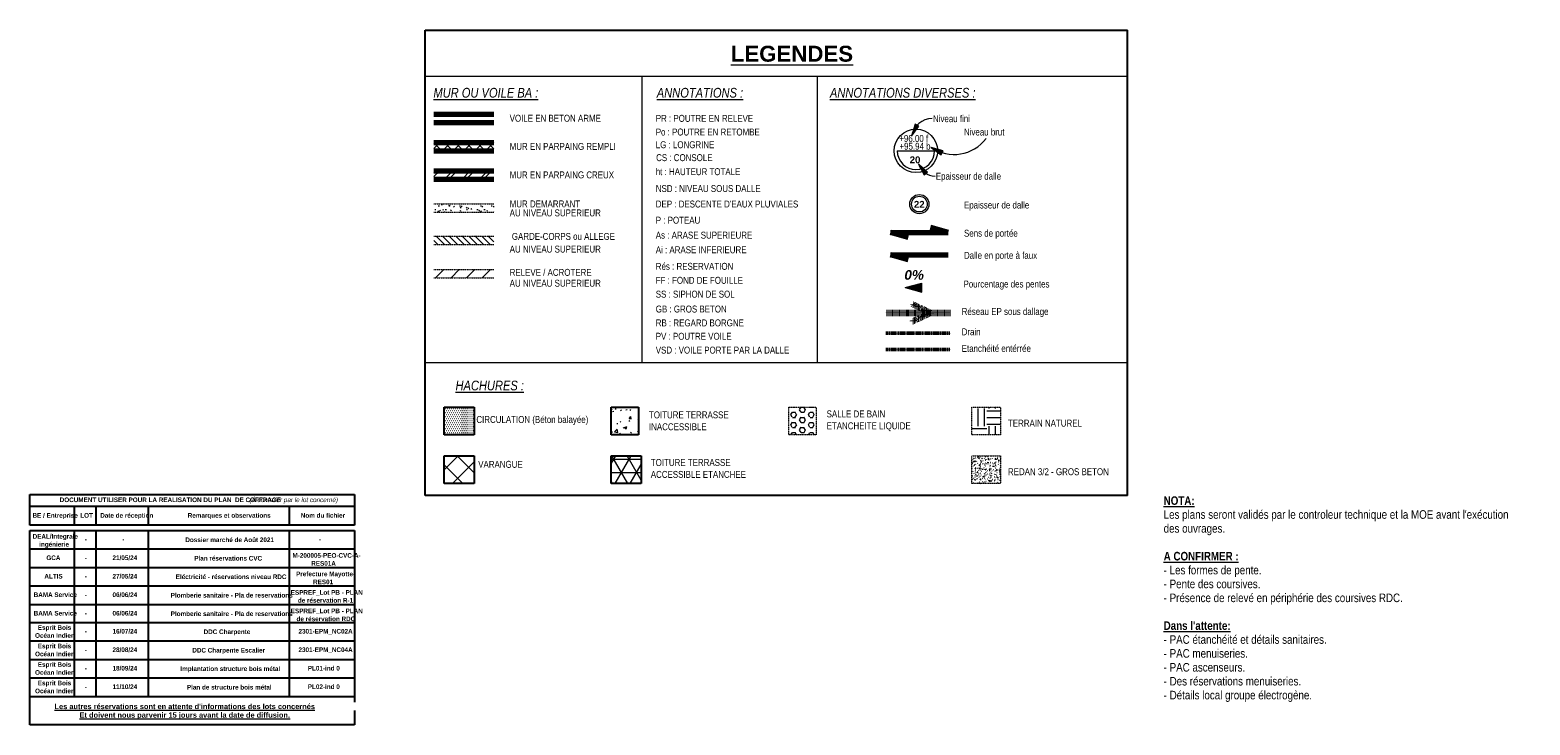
# Model space of a CAD drawing. Header units: millimetres. Extents: x 8507 to 240958, y -8745 to 78383.
# Tile 1 of 71: x 8507 to 41014, y 1100 to 16157. Entities that reach past the tile are written whole.
import ezdxf

# ---------------------------------------------------------------- set-up
doc = ezdxf.new("R2010")
doc.units = ezdxf.units.MM
for name, pattern in [('Projeté', [3.96875, 2.38125, -1.5875]), ('tiret perso 2', [3, 1.5, -1.5]), ('Triple dash EP', [21.2, 0.6, -3, 4, -3, 0.6, -3, 4, -3])]:
    doc.linetypes.add(name, pattern=pattern)
for name, color, linetype, lineweight in [('A-ANNO-NOTE', 131, 'Continuous', 9), ('A-DETL', 90, 'Continuous', 5), ('A-DETL-GENF', 92, 'Continuous', 5), ('A-DETL-MEDM', 33, 'Continuous', 25), ('A-DETL-THIN', 151, 'Continuous', 5), ('A-FLOR-OVHD', 1, 'Projeté', 5), ('G-ANNO-TEXT', 231, 'Continuous', 9)]:
    doc.layers.add(name, color=color, linetype=linetype, lineweight=lineweight)
doc.styles.add('Arial Narrow', font='ARIALN.TTF', dxfattribs={"height": 150})
doc.styles.add('Arial Narrow_2', font='ARIALN.TTF', dxfattribs={"height": 185})
doc.styles.add('Arial Narrow_B', font='ARIALNB.TTF', dxfattribs={"height": 100})
doc.styles.add('Arial Narrow_B_1', font='ARIALNB.TTF', dxfattribs={"height": 185})
doc.styles.add('Arial Narrow_B_I', font='ARIALNBI.TTF', dxfattribs={"height": 100})
doc.styles.add('Arial Narrow_B_I_1', font='ARIALNBI.TTF', dxfattribs={"height": 210})
doc.styles.add('Arial_B', font='arialbd.ttf', dxfattribs={"height": 115})
doc.styles.add('Arial_B_1', font='arialbd.ttf', dxfattribs={"height": 345})
doc.styles.add('Arial_B_2', font='arialbd.ttf', dxfattribs={"height": 150})
doc.styles.add('Arial_B_I', font='arialbi.ttf', dxfattribs={"height": 210})

# ---------------------------------------------------------------- blocks, each defined once
blk = doc.blocks.new('niveau aménag dalle - niveau aménag dalle-933489-Légende des murs')
at = {"layer": 'A-ANNO-NOTE'}
blk.add_hatch(color=256, dxfattribs=at).paths.add_polyline_path([(14591, 10671), (14591, 10479), (14232, 10575)])
for p, q in [((14232, 10575), (14591, 10671)), ((14232, 10575), (14591, 10479)), ((14591, 10479), (14591, 10671))]:
    blk.add_line(p, q, dxfattribs=at)

msp = doc.modelspace()

# ---------------------------------------------------------------- hatches: boundary and pattern name
at = {"layer": 'A-DETL-GENF', "lineweight": 9}
h = msp.add_hatch(dxfattribs=at)
h.set_pattern_fill('FP_7', color=250, style=0, pattern_type=2)
h.set_pattern_definition([(45, (13239.69, 0), (-116.6726, 116.6726), []), (135, (13239.69, 0), (-116.6726, -116.6726), [])])
h.paths.add_polyline_path([(18561.12, 13539.51), (18561.12, 13719.51), (17261.12, 13719.51), (17261.12, 13539.51)])
h = msp.add_hatch(dxfattribs=at)
h.set_pattern_fill('FP_12', color=250, style=0, pattern_type=2)
h.set_pattern_definition([(45, (13239.7, 0), (-188.5854, 188.5854), []), (45, (13239.7, 285.75), (-188.5854, 188.5854), [])])
h.paths.add_polyline_path([(18561.12, 12927.06), (18561.12, 13107.06), (17261.12, 13107.06), (17261.12, 12927.06)])
at = {"layer": 'A-DETL-GENF'}
h = msp.add_hatch(dxfattribs=at)
h.set_pattern_fill('FP_5', style=0, pattern_type=2)
h.set_pattern_definition([(0, (13239.69, 0), (304.8, 76.2), [25.146, -203.454, 25.146, -203.454, -1219.2]), (0, (13239.69, 0), (304.8, 76.2), [-457.2, 25.146, -432.054, 25.146, -203.454, -533.4]), (0, (13239.69, 0), (304.8, 76.2), [-1143, 25.146, -127.254, 25.146, -355.854]), (120, (13353.99, 38.1), (-218.39114, 225.86454), [25.146, -203.454, 25.146, -203.454, -1219.2]), (120, (13353.99, 38.1), (-218.39114, 225.86454), [-457.2, 25.146, -432.054, 25.146, -203.454, -533.4]), (120, (13353.99, 38.1), (-218.39114, 225.86454), [-1143, 25.146, -127.254, 25.146, -355.854]), (240, (13392.09, 190.5), (-86.40886, -302.06454), [25.146, -203.454, 25.146, -203.454, -1219.2]), (240, (13392.09, 190.5), (-86.40886, -302.06454), [-457.2, 25.146, -432.054, 25.146, -203.454, -533.4]), (240, (13392.09, 190.5), (-86.40886, -302.06454), [-1143, 25.146, -127.254, 25.146, -355.854])])
h.paths.add_polyline_path([(18561.12, 12213.36), (18561.12, 12393.36), (17261.12, 12393.36), (17261.12, 12213.36)])
h = msp.add_hatch(dxfattribs=at)
h.set_pattern_fill('FP_2', style=0, pattern_type=2)
h.set_pattern_definition([(315, (-2120160.07, -1348758.58), (70.710678, 70.710678), [])])
h.paths.add_polyline_path([(18561.12, 11509.28), (18561.12, 11689.28), (17261.12, 11689.28), (17261.12, 11509.28)])
h = msp.add_hatch(dxfattribs=at)
h.set_pattern_fill('FP_6', style=0, pattern_type=2)
h.set_pattern_definition([(45, (13239.7, 0), (-168.38, 168.38), [])])
h.paths.add_polyline_path([(18561.12, 10789.28), (18561.12, 10969.28), (17261.12, 10969.28), (17261.12, 10789.28)])
h = msp.add_hatch(dxfattribs=at)
h.set_pattern_fill('FP_3', style=0, pattern_type=2)
h.set_pattern_definition([(0, (-2133376.136, -1356378.623), (21.828, 43.656), [8.382, -35.274])])
h.paths.add_polyline_path([(18132.24, 7385.53), (18132.24, 7985.53), (17482.97, 7985.53), (17482.97, 7385.53)])
h = msp.add_hatch(dxfattribs=at)
h.set_pattern_fill('FP_1', style=0, pattern_type=2)
h.set_pattern_definition([(50, (13239.7, 0), (546.553, -47.817), [57.15, -628.65]), (355, (13239.7, 0), (-105.728, 573.17), [45.72, -502.92]), (100.451, (13285.24, -4), (440.828, 525.35), [48.57, -534.27]), (46.184, (13239.7, 152.4), (813.237, -126.13), [85.725, -942.975]), (96.636, (13307.46, 141.9), (712.21, 742.28), [72.855, -801.405]), (351.184, (13239.7, 152.4), (712.215, 742.276), [68.58, -754.38]), (21, (13315.9, 114.3), (454.843, -306.796), [57.15, -628.65]), (326, (13315.9, 114.3), (185.406, 552.564), [45.72, -502.92]), (71.451, (13353.8, 88.73), (640.25, 245.764), [48.57, -534.27]), (37.5, (13239.69, 0), (9.2664, 253.665), [25.146, -471.678, 25.146, -485.394, -504.825]), (37.5, (13239.69, 0), (9.2664, 253.665), [-1007.364, 25.146, -479.679]), (7.5, (13239.7, 0), (200.4594, 300.5414), [25.146, -265.938, 25.146, -460.248, -192.405]), (7.5, (13239.7, 0), (200.4594, 300.5414), [-776.478, 25.146, -167.259]), (327.5, (13069.76, 0), (406.773, -17.1864), [25.146, -165.354, 25.146, -569.214, -788.67]), (327.5, (13069.76, 0), (406.773, -17.1864), [-784.86, 25.146, -763.524]), (317.5, (12993.56, 0), (444.388, 76.28), [25.146, -222.504, 25.146, -369.57, -560.07]), (317.5, (12993.56, 0), (444.388, 76.28), [-642.366, 25.146, -534.924])])
h.paths.add_polyline_path([(21697.05, 7385.53), (21697.05, 7985.53), (21102.97, 7985.53), (21102.97, 7385.53)])
h = msp.add_hatch(dxfattribs=at)
h.set_pattern_fill('FP_4', color=9, style=0, pattern_type=2)
h.set_pattern_definition([(0, (-2125905.71, -1356378.62), (0, 109.985), [63.5, -127]), (120, (-2125905.71, -1356378.62), (-95.249804, -54.9925), [63.5, -127]), (60, (-2125842.21, -1356378.62), (-95.249804, 54.9925), [63.5, -127])])
h.paths.add_polyline_path([(25547.48, 7385.53), (25547.48, 7985.53), (24953.4, 7985.53), (24953.4, 7385.53)])
h = msp.add_hatch(dxfattribs=at)
h.set_pattern_fill('FP_9', color=253, style=0, pattern_type=2)
h.set_pattern_definition([(0, (13239.7, 0), (381, 381), [381, -381]), (0, (13239.7, 142.88), (381, 381), [381, -381]), (0, (13239.7, 285.75), (381, 381), [381, -381]), (90, (13287.3, 333.38), (-381, 381), [381, -381]), (90, (13430.2, 333.38), (-381, 381), [381, -381]), (90, (13573.06, 333.38), (-381, 381), [381, -381])])
h.paths.add_polyline_path([(29541.12, 7385.53), (29541.12, 7985.53), (28916.68, 7985.53), (28916.68, 7385.53)])
h = msp.add_hatch(dxfattribs=at)
h.set_pattern_fill('FP_10', color=8, style=0, pattern_type=2)
h.set_pattern_definition([(45, (13239.7, 0), (-238.649, 238.649), []), (135, (13239.7, 0), (-238.649, -238.649), [])])
h.paths.add_polyline_path([(18132.24, 6333.63), (18132.24, 6933.63), (17482.97, 6933.63), (17482.97, 6333.63)])
h = msp.add_hatch(dxfattribs=at)
h.set_pattern_fill('FP_11', style=0, pattern_type=2)
h.set_pattern_definition([(0, (13239.7, 0), (0, 285.75), []), (60, (13239.7, 0), (-247.467, 142.875), []), (120, (13239.7, 0), (-247.467, -142.875), [])])
h.paths.add_polyline_path([(21752.24, 6333.63), (21752.24, 6933.63), (21102.97, 6933.63), (21102.97, 6333.63)])
h = msp.add_hatch(dxfattribs=at)
h.set_pattern_fill('FP_8', color=9, style=0, pattern_type=2)
h.set_pattern_definition([(50, (221795.15, -844152.45), (150.624956, -13.177898), [15.75, -173.25]), (355, (221795.15, -844152.45), (-29.137704, 157.960606), [12.6, -138.6]), (100.451, (221807.7, -844153.55), (121.48793, 144.781111), [13.385, -147.24]), (46.184, (221795.15, -844110.45), (224.120633, -34.760092), [23.625, -259.875]), (96.636, (221813.82, -844113.34), (196.278123, 204.56567), [20.078, -220.86]), (351.184, (221795.15, -844110.45), (196.27986, 204.5646), [18.9, -207.9]), (21, (221816.15, -844120.95), (125.350783, -84.550077), [15.75, -173.25]), (326, (221816.15, -844120.95), (51.096411, 152.281698), [12.6, -138.6]), (71.451, (221826.6, -844128), (176.447013, 67.729897), [13.385, -147.24]), (37.5, (221795.15, -844152.45), (2.5535696, 69.9077093), [8.382, -128.538, 8.382, -132.318, -139.125]), (37.5, (221795.15, -844152.45), (2.5535696, 69.9077093), [-277.62, 8.382, -130.743]), (7.5, (221795.15, -844152.45), (55.244603, 82.8264595), [8.382, -71.838, 8.382, -125.388, -53.025]), (7.5, (221795.15, -844152.45), (55.244603, 82.8264595), [-213.99, 8.382, -44.643]), (327.5, (221748.32, -844152.45), (112.1023742, -4.736308), [8.382, -44.118, 8.382, -155.418, -217.35]), (327.5, (221748.32, -844152.45), (112.1023742, -4.736308), [-216.3, 8.382, -208.968]), (317.5, (221727.32, -844152.45), (122.468801, 21.022317), [8.382, -59.868, 8.382, -100.398, -154.35]), (317.5, (221727.32, -844152.45), (122.468801, 21.022317), [-177.03, 8.382, -145.968])])
h.paths.add_polyline_path([(29541.12, 6333.63), (29541.12, 6933.63), (28916.68, 6933.63), (28916.68, 6333.63)])
at = {"layer": 'G-ANNO-TEXT'}
for points in [[(27609.9, 13859.86), (27769.91, 14073.04), (27687.35, 14114.91)], [(28037.64, 13611.45), (28254.52, 13456.49), (28294.44, 13540.02)], [(27762.27, 13256.9), (27884.23, 13019.89), (27957.93, 13075.9)]]:
    msp.add_hatch(color=7, dxfattribs=at).paths.add_polyline_path(points)

# ---------------------------------------------------------------- linework, layer by layer
at = {"layer": 'A-DETL', "lineweight": 70}
for p, q in [((17261.12, 14330.57), (18561.12, 14330.57)), ((17261.12, 14150.57), (18561.12, 14150.57)), ((17261.12, 13719.51), (18561.12, 13719.51)), ((17261.12, 13539.51), (18561.12, 13539.51)), ((17261.12, 13107.06), (18561.12, 13107.06)), ((17261.12, 12927.06), (18561.12, 12927.06)), ((27156.33, 11769.91), (28404.35, 11769.91)), ((27540.83, 11659.66), (27156.33, 11769.91)), ((28404.35, 11769.91), (28019.84, 11880.17)), ((27156.33, 11289.91), (28404.35, 11289.91)), ((27540.83, 11179.66), (27156.33, 11289.91))]:
    msp.add_line(p, q, dxfattribs=at)
at = {"layer": 'A-DETL', "linetype": 'Triple dash EP', "lineweight": 100}
for p, q in [((27636.62, 10215.74), (28030.79, 10031.94)), ((27056.68, 10031.94), (28456.68, 10031.94)), ((27636.62, 9848.13), (28030.79, 10031.94))]:
    msp.add_line(p, q, dxfattribs=at)
at = {"layer": 'A-DETL', "linetype": 'tiret perso 2', "lineweight": 50}
for p, q in [((27056.68, 9591.94), (28456.68, 9591.94)), ((27056.68, 9231.94), (28456.68, 9231.94))]:
    msp.add_line(p, q, dxfattribs=at)
at = {"layer": 'A-DETL-MEDM'}
for p, q in [((17069.63, 16157.42), (32291.61, 16157.42)), ((17069.63, 6070.02), (17069.63, 16157.42)), ((32291.61, 6070.02), (32291.61, 16157.42)), ((17482.97, 7985.53), (18132.24, 7985.53)), ((17482.97, 7385.53), (17482.97, 7985.53)), ((18132.24, 7985.53), (18132.24, 7385.53)), ((21102.97, 7985.53), (21697.05, 7985.53)), ((21102.97, 7385.53), (21102.97, 7985.53)), ((21697.05, 7985.53), (21697.05, 7385.53)), ((18132.24, 7385.53), (17482.97, 7385.53)), ((21697.05, 7385.53), (21102.97, 7385.53)), ((17482.97, 6933.63), (18132.24, 6933.63)), ((17482.97, 6333.63), (17482.97, 6933.63)), ((18132.24, 6933.63), (18132.24, 6333.63)), ((21102.97, 6933.63), (21752.24, 6933.63)), ((21102.97, 6333.63), (21102.97, 6933.63)), ((21752.24, 6933.63), (21752.24, 6333.63)), ((18132.24, 6333.63), (17482.97, 6333.63)), ((21752.24, 6333.63), (21102.97, 6333.63)), ((8506.8, 6092.05), (15541.2, 6092.05)), ((8506.8, 5430.05), (8506.8, 6092.05)), ((15541.2, 6092.05), (15541.2, 5430.05)), ((32291.61, 6070.02), (17069.63, 6070.02)), ((8506.8, 5842.05), (15541.2, 5842.05)), ((9466.5, 5842.05), (9466.5, 5430.05)), ((9935.9, 5842.05), (9935.9, 5430.05)), ((11069.3, 5842.05), (11069.3, 5430.05)), ((14126.1, 5842.05), (14126.1, 5430.05)), ((15541.2, 5430.05), (8506.8, 5430.05)), ((8506.8, 5313.46), (15541.2, 5313.46)), ((8506.8, 1099.76), (8506.8, 5313.46)), ((9466.5, 5313.46), (9466.5, 1719.16)), ((9935.9, 5313.46), (9935.9, 1719.16)), ((11069.3, 5313.46), (11069.3, 1719.16)), ((14126.1, 5313.46), (14126.1, 1719.16)), ((15541.2, 5313.46), (15541.2, 1099.76)), ((8506.8, 4912.96), (15541.2, 4912.96)), ((8506.8, 4512.46), (15541.2, 4512.46)), ((8506.8, 4111.96), (15541.2, 4111.96)), ((8506.8, 3711.46), (15541.2, 3711.46)), ((8513.04, 3320.83), (15547.44, 3320.83)), ((8513.04, 2920.33), (15547.44, 2920.33)), ((8513.04, 2519.83), (15547.44, 2519.83)), ((8513.04, 2119.33), (15547.44, 2119.33)), ((8506.8, 1719.16), (15541.2, 1719.16)), ((15541.2, 1099.76), (8506.8, 1099.76))]:
    msp.add_line(p, q, dxfattribs=at)
at = {"layer": 'A-DETL-THIN'}
for p, q in [((17069.63, 15157.42), (32291.61, 15157.42)), ((21766.42, 15157.42), (21766.42, 8951.83)), ((25566.42, 15157.42), (25566.42, 8951.83)), ((27301.62, 13539.39), (28111.62, 13539.39)), ((17069.63, 8951.83), (32291.61, 8951.83))]:
    msp.add_line(p, q, dxfattribs=at)
for centre, radius in [((27706.62, 13539.39), 470.93), ((27780.28, 12384.92), 207.47), ((27780.28, 12384.92), 169.98)]:
    msp.add_circle(centre, radius, dxfattribs=at)
msp.add_arc((27706.62, 13539.39), 405, 180, 360, dxfattribs=at)
at = {"layer": 'A-FLOR-OVHD'}
for p, q in [((17261.12, 12393.36), (18561.12, 12393.36)), ((17261.12, 12213.36), (18561.12, 12213.36)), ((17261.12, 11689.28), (18561.12, 11689.28)), ((17261.12, 11509.28), (18561.12, 11509.28)), ((17261.12, 10969.28), (18561.12, 10969.28)), ((17261.12, 10789.28), (18561.12, 10789.28)), ((24953.4, 7985.53), (25547.48, 7985.53)), ((24953.4, 7385.53), (24953.4, 7985.53)), ((25547.48, 7985.53), (25547.48, 7385.53)), ((28916.68, 7985.53), (29541.12, 7985.53)), ((28916.68, 7385.53), (28916.68, 7985.53)), ((29541.12, 7985.53), (29541.12, 7385.53)), ((25547.48, 7385.53), (24953.4, 7385.53)), ((29541.12, 7385.53), (28916.68, 7385.53)), ((28916.68, 6933.63), (29541.12, 6933.63)), ((28916.68, 6333.63), (28916.68, 6933.63)), ((29541.12, 6933.63), (29541.12, 6333.63)), ((29541.12, 6333.63), (28916.68, 6333.63))]:
    msp.add_line(p, q, dxfattribs=at)
at = {"layer": 'G-ANNO-TEXT', "color": 170}
for p, q in [((27687.35, 14114.91), (27609.9, 13859.86)), ((27609.9, 13859.86), (27769.91, 14073.04)), ((27769.91, 14073.04), (27687.35, 14114.91)), ((28037.64, 13611.45), (28254.52, 13456.49)), ((28294.44, 13540.02), (28037.64, 13611.45)), ((28254.52, 13456.49), (28294.44, 13540.02)), ((27762.27, 13256.9), (27884.23, 13019.89)), ((27957.93, 13075.9), (27762.27, 13256.9)), ((27884.23, 13019.89), (27957.93, 13075.9))]:
    msp.add_line(p, q, dxfattribs=at)
for centre, radius, start, end in [((28060.87, 13778.31), 458.28, 90, 169.749609), ((28529.68, 14336.6), 876.33, 235.841799, 322.86686), ((28121.53, 13365.05), 375.19, 196.752911, 270)]:
    msp.add_arc(centre, radius, start, end, dxfattribs=at)

# ---------------------------------------------------------------- block references
at = {"layer": 'A-ANNO-NOTE'}
msp.add_blockref('niveau aménag dalle - niveau aménag dalle-933489-Légende des murs', (13239.69, 0), dxfattribs=at)

# ---------------------------------------------------------------- texts
at = {"layer": 'G-ANNO-TEXT', "color": 7, "attachment_point": 1, "bg_fill": 3, "box_fill_scale": 1.25, "bg_fill_color": 256, "bg_fill_true_color": 13158600, "bg_fill_transparency": 0}
for s, insert, char_height, width, style in [('\\LLEGENDES', (23693.3, 15816.35), 345, 3174.6825, 'Arial_B_1'), ('\\LANNOTATIONS :', (22090.18, 14903.02), 210, 2314.8727, 'Arial Narrow_B_I_1'), ('\\LANNOTATIONS DIVERSES :', (25843.02, 14903.02), 210, 3854.1127, 'Arial Narrow_B_I_1'), ('\\LHACHURES :', (17728.59, 8560.43), 210, 1821.8348, 'Arial Narrow_B_I_1')]:
    msp.add_mtext(s, dxfattribs=dict(at, insert=insert, char_height=char_height, width=width, style=style))
at = {"layer": 'G-ANNO-TEXT', "color": 7, "attachment_point": 1}
for s, insert, char_height, width, style in [('VOILE EN BETON ARME', (18902.09, 14320.61), 150, 2453.1638, 'Arial Narrow'), ('PR : POUTRE EN RELEVE', (22068.25, 14318.46), 150, 2621.5181, 'Arial Narrow'), ('Niveau fini', (28075.87, 14311.6), 150, 1004.1136, 'Arial Narrow'), ('Po : POUTRE EN RETOMBE', (22068.25, 14022.23), 150, 2795.8852, 'Arial Narrow'), ('Niveau brut ', (28747.19, 14022.23), 150, 1160.4427, 'Arial Narrow'), ('MUR EN PARPAING REMPLI', (18902.09, 13709.54), 150, 2843.9864, 'Arial Narrow'), ('LG : LONGRINE', (22068.25, 13746.77), 150, 1563.2906, 'Arial Narrow'), ('+96.00 f', (27345.5, 13882.63), 150, 787.658, 'Arial Narrow'), ('+95.94 b', (27349.16, 13713.76), 150, 847.7845, 'Arial Narrow'), (' CS : CONSOLE', (22028.25, 13466.77), 150, 1569.3033, 'Arial Narrow'), ('20', (27570.52, 13420.08), 150, 288.6075, 'Arial_B_2'), ('MUR EN PARPAING CREUX', (18902.09, 13093.01), 150, 2789.8725, 'Arial Narrow'), ('ht : HAUTEUR TOTALE', (22068.25, 13162.66), 150, 2278.7967, 'Arial Narrow'), ('Epaisseur de dalle', (28136.53, 13064.86), 150, 1779.7462, 'Arial Narrow'), ('NSD : NIVEAU SOUS DALLE', (22068.25, 12798), 150, 2819.9358, 'Arial Narrow'), ('MUR DEMARRANT', (18902.09, 12464.81), 150, 1875.9488, 'Arial Narrow'), ("DEP : DESCENTE D'EAUX PLUVIALES", (22068.25, 12461.95), 150, 3848.1, 'Arial Narrow'), ('22 ', (27662.2, 12455.24), 150, 360.7594, 'Arial_B_2'), ('Epaisseur de dalle', (28747.19, 12440.32), 150, 1779.7462, 'Arial Narrow'), ('AU NIVEAU SUPERIEUR', (18902.09, 12270.34), 150, 2447.1511, 'Arial Narrow'), ('P : POTEAU', (22068.25, 12111.71), 150, 1202.5312, 'Arial Narrow'), (' GARDE-CORPS ou ALLEGE', (18902.09, 11760.73), 150, 2831.9611, 'Arial Narrow'), ('As : ARASE SUPERIEURE', (22068.25, 11787.8), 150, 2603.4802, 'Arial Narrow'), ('Sens de portée', (28747.19, 11829.77), 150, 1467.0881, 'Arial Narrow'), ('AU NIVEAU SUPERIEUR', (18902.09, 11486), 150, 2447.1511, 'Arial Narrow'), ('Ai : ARASE INFERIEURE', (22068.25, 11470.34), 150, 2447.1511, 'Arial Narrow'), ('Dalle en porte à faux', (28747.19, 11349.77), 150, 1990.1892, 'Arial Narrow'), ('Rés : RESERVATION', (22068.25, 11112.21), 150, 2086.3917, 'Arial Narrow'), ('AU NIVEAU SUPERIEUR', (18902.09, 10746.67), 150, 2447.1511, 'Arial Narrow'), ('RELEVE / ACROTERE ', (18902.09, 10981.4), 150, 2266.7714, 'Arial Narrow'), ('FF : FOND DE FOUILLE', (22068.25, 10809.14), 150, 2344.9359, 'Arial Narrow'), ('Pourcentage des pentes', (28737.64, 10728.65), 150, 2344.9359, 'Arial Narrow'), ('SS : SIPHON DE SOL', (22068.25, 10509.14), 150, 2122.4677, 'Arial Narrow'), ('GB : GROS BETON', (22068.25, 10186.91), 150, 1899.9994, 'Arial Narrow'), ('Réseau EP sous dallage', (28697.64, 10133.46), 150, 2362.9739, 'Arial Narrow'), ('RB : REGARD BORGNE', (22068.25, 9886.91), 150, 2350.9486, 'Arial Narrow'), ('PV : POUTRE VOILE', (22068.25, 9596.91), 150, 2044.3031, 'Arial Narrow'), ('Drain ', (28697.64, 9693.46), 150, 571.2023, 'Arial Narrow'), ('VSD : VOILE PORTE PAR LA DALLE', (22068.25, 9296.91), 150, 3607.5938, 'Arial Narrow'), ('Etanchéité entérrée ', (28697.64, 9333.46), 150, 1948.1006, 'Arial Narrow'), ('CIRCULATION (Béton balayée)', (18180.43, 7794.16), 150, 3018.3534, 'Arial Narrow'), ('TOITURE TERRASSE ', (21920.43, 7894.16), 150, 2206.6448, 'Arial Narrow'), ('SALLE DE BAIN ', (25770.86, 7914.16), 150, 1647.4678, 'Arial Narrow'), ('INACCESSIBLE', (21920.43, 7636.19), 150, 1557.278, 'Arial Narrow'), ('ETANCHEITE LIQUIDE', (25770.86, 7656.19), 150, 2260.7587, 'Arial Narrow'), ('TERRAIN NATUREL', (29700.43, 7714.16), 150, 1984.1766, 'Arial Narrow'), ('TOITURE TERRASSE', (21960.43, 6862.26), 150, 2146.5183, 'Arial Narrow'), ('VARANGUE ', (18220.43, 6822.26), 150, 1250.6325, 'Arial Narrow'), ('ACCESSIBLE ETANCHEE', (21960.43, 6604.29), 150, 2567.4042, 'Arial Narrow'), ('REDAN 3/2 - GROS BETON', (29700.43, 6662.26), 150, 2705.6953, 'Arial Narrow'), ('DOCUMENT UTILISER POUR LA REALISATION DU PLAN  DE COFFRAGE ', (9150.5, 6028.69), 100, 4982.4878, 'Arial Narrow_B'), ('(À controler par le lot concerné)', (13261.46, 6028.69), 100, 2184.5984, 'Arial Narrow_B_I'), ('BE / Entreprise', (8561.08, 5690.63), 100, 1030.1684, 'Arial Narrow_B'), ('LOT', (9596.03, 5690.63), 100, 284.5991, 'Arial Narrow_B'), ('Date de réception', (10028.9, 5690.63), 100, 1206.5397, 'Arial Narrow_B'), ('Remarques et observations', (11924.66, 5690.63), 100, 1883.9656, 'Arial Narrow_B'), ('Nom du fichier', (14375.16, 5690.63), 100, 1002.1094, 'Arial Narrow_B'), ('DEAL/Integrale', (8563.49, 5236.23), 100, 1026.16, 'Arial Narrow_B'), ('ingénierie', (8705.7, 5064.25), 100, 681.4344, 'Arial Narrow_B'), ('\\fArial Narrow|b1|i0|c0|p34|;-', (9693.53, 5173.54), 100, 48.1013, 'Arial Narrow_B'), ('\\fArial Narrow|b1|i0|c0|p34|;-', (10506.9, 5173.54), 100, 48.1013, 'Arial Narrow_B'), ('Dossier marché de Août 2021', (11873.41, 5162.34), 100, 2008.2272, 'Arial Narrow_B'), ('\\fArial Narrow|b1|i0|c0|p34|;-', (14768.66, 5173.54), 100, 48.1013, 'Arial Narrow_B'), ('GCA', (8861.15, 4773.04), 100, 308.6497, 'Arial Narrow_B'), ('\\fArial Narrow|b1|i0|c0|p34|;-', (9693.58, 4773.04), 100, 48.1013, 'Arial Narrow_B'), ('21/05/24', (10295.15, 4773.04), 100, 561.1812, 'Arial Narrow_B'), ('Plan réservations CVC', (12066.91, 4761.84), 100, 1539.24, 'Arial Narrow_B'), ('M-200005-PEO-CVC-A-', (14195.16, 4823.04), 100, 1535.2316, 'Arial Narrow_B'), ('RES01A', (14601.95, 4651.06), 100, 553.1644, 'Arial Narrow_B'), ('ALTIS', (8818.15, 4372.54), 100, 412.8691, 'Arial Narrow_B'), ('\\fArial Narrow|b1|i0|c0|p34|;-', (9693.58, 4372.54), 100, 48.1013, 'Arial Narrow_B'), ('27/05/24', (10295.15, 4372.54), 100, 561.1812, 'Arial Narrow_B'), ('Eléctricité - réservations niveau RDC', (11665.16, 4361.34), 100, 2513.2903, 'Arial Narrow_B'), ('Prefecture Mayotte-', (14274.27, 4422.54), 100, 1342.8266, 'Arial Narrow_B'), ('RES01', (14641.37, 4250.56), 100, 452.9534, 'Arial Narrow_B'), ('BAMA Service', (8586.64, 3972.04), 100, 970.0419, 'Arial Narrow_B'), ('\\fArial Narrow|b1|i0|c0|p34|;-', (9693.58, 3972.04), 100, 48.1013, 'Arial Narrow_B'), ('06/06/24', (10295.15, 3972.04), 100, 561.1812, 'Arial Narrow_B'), ('Plomberie sanitaire - Pla de reservations', (11555.91, 3960.84), 100, 2777.8472, 'Arial Narrow_B'), ('ESPREF_Lot PB - PLAN ', (14157.25, 4022.04), 100, 1663.5016, 'Arial Narrow_B'), ('BAMA Service', (8586.64, 3571.54), 100, 970.0419, 'Arial Narrow_B'), ('06/06/24', (10295.55, 3571.54), 100, 561.1812, 'Arial Narrow_B'), ('ESPREF_Lot PB - PLAN ', (14157.25, 3621.54), 100, 1663.5016, 'Arial Narrow_B'), ('de réservation R-1', (14312.7, 3850.06), 100, 1254.6409, 'Arial Narrow_B'), ('Esprit Bois', (8675.94, 3260.91), 100, 757.5947, 'Arial Narrow_B'), ('\\fArial Narrow|b1|i0|c0|p34|;-', (9693.58, 3571.54), 100, 48.1013, 'Arial Narrow_B'), ('Plomberie sanitaire - Pla de reservations', (11555.91, 3560.34), 100, 2777.8472, 'Arial Narrow_B'), ('de réservation RDC', (14282.93, 3449.56), 100, 1326.7928, 'Arial Narrow_B'), ('Océan Indien', (8616.41, 3088.93), 100, 901.8984, 'Arial Narrow_B'), ('\\fArial Narrow|b1|i0|c0|p34|;-', (9693.58, 3180.91), 100, 48.1013, 'Arial Narrow_B'), ('16/07/24', (10295.55, 3180.91), 100, 561.1812, 'Arial Narrow_B'), ('DDC Charpente', (12268.66, 3169.71), 100, 1050.2106, 'Arial Narrow_B'), ('2301-EPM_NC02A', (14325.93, 3180.91), 100, 1218.565, 'Arial Narrow_B'), ('Océan Indien', (8616.41, 2688.43), 100, 901.8984, 'Arial Narrow_B'), ('Esprit Bois', (8675.94, 2860.41), 100, 757.5947, 'Arial Narrow_B'), ('\\fArial Narrow|b1|i0|c0|p34|;-', (9693.58, 2780.41), 100, 48.1013, 'Arial Narrow_B'), ('28/08/24', (10295.55, 2780.41), 100, 561.1812, 'Arial Narrow_B'), ('DDC Charpente Escalier', (12023.91, 2769.21), 100, 1643.4594, 'Arial Narrow_B'), ('2301-EPM_NC04A', (14325.93, 2780.41), 100, 1218.565, 'Arial Narrow_B')]:
    msp.add_mtext(s, dxfattribs=dict(at, insert=insert, char_height=char_height, width=width, style=style))
at = {"layer": 'G-ANNO-TEXT', "color": 1, "insert": (33074.71, 6054), "char_height": 185, "width": 805.6959, "attachment_point": 1, "style": 'Arial Narrow_B_1', "bg_fill": 3, "box_fill_scale": 1.25, "bg_fill_color": 256, "bg_fill_true_color": 13158600, "bg_fill_transparency": 0}
msp.add_mtext('\\LNOTA:', dxfattribs=at)
at = {"layer": 'G-ANNO-TEXT', "color": 1, "char_height": 100, "attachment_point": 1, "style": 'Arial Narrow_B'}
for s, insert, width in [('Océan Indien', (8616.41, 2287.93), 901.8984), ('Esprit Bois', (8675.94, 2459.91), 757.5947), ('\\fArial Narrow|b1|i0|c0|p34|;-', (9693.58, 2379.91), 48.1013), ('18/09/24', (10295.55, 2379.91), 561.1812), ('Implantation structure bois métal', (11766.16, 2368.71), 2268.7756), ('PL01-ind 0', (14527.67, 2379.91), 729.5356), ('Esprit Bois', (8675.94, 2059.41), 757.5947), ('11/10/24', (10295.55, 1979.41), 561.1812), ('Plan de structure bois métal', (11906.66, 1968.21), 1928.0584), ('PL02-ind 0', (14527.67, 1979.41), 729.5356), ('Océan Indien', (8616.41, 1887.43), 901.8984), ('\\fArial Narrow|b1|i0|c0|p34|;-', (9693.58, 1979.41), 48.1013)]:
    msp.add_mtext(s, dxfattribs=dict(at, insert=insert, width=width))

# ---------------------------------------------------------------- next in the draw order: texts
at = {"layer": 'A-ANNO-NOTE', "insert": (27455.56, 10956.45), "char_height": 210, "width": 487.0252, "attachment_point": 1, "style": 'Arial_B_I', "bg_fill": 3, "box_fill_scale": 1.25, "bg_fill_color": 256, "bg_fill_true_color": 13158600, "bg_fill_transparency": 0}
msp.add_mtext('0%', dxfattribs=at)
at = {"layer": 'G-ANNO-TEXT', "color": 7, "attachment_point": 1, "bg_fill": 3, "box_fill_scale": 1.25, "bg_fill_color": 256, "bg_fill_true_color": 13158600, "bg_fill_transparency": 0}
for s, insert, char_height, width, style in [('\\LMUR OU VOILE BA :', (17250.18, 14903.02), 210, 2801.8978, 'Arial Narrow_B_I_1'), ("\\LLes autres réservations sont en attente d'informations des lots concernés", (9038.2, 1558.56), 115, 6758.2256, 'Arial_B')]:
    msp.add_mtext(s, dxfattribs=dict(at, insert=insert, char_height=char_height, width=width, style=style))
at = {"layer": 'G-ANNO-TEXT', "color": 1, "insert": (33074.71, 5753.03), "char_height": 185, "width": 9031.0097, "attachment_point": 1, "style": 'Arial Narrow_2', "bg_fill": 3, "box_fill_scale": 1.25, "bg_fill_color": 256, "bg_fill_true_color": 13158600, "bg_fill_transparency": 0}
msp.add_mtext("Les plans seront validés par le controleur technique et la MOE avant l'exécution ", dxfattribs=at)

# ---------------------------------------------------------------- next in the draw order: texts
at = {"layer": 'G-ANNO-TEXT', "color": 1, "insert": (33074.71, 5452.07), "char_height": 185, "width": 1595.3581, "attachment_point": 1, "style": 'Arial Narrow_2', "bg_fill": 3, "box_fill_scale": 1.25, "bg_fill_color": 256, "bg_fill_true_color": 13158600, "bg_fill_transparency": 0}
msp.add_mtext('des ouvrages.', dxfattribs=at)
at = {"layer": 'G-ANNO-TEXT', "color": 7, "insert": (9580.6, 1373.36), "char_height": 115, "width": 5443.4581, "attachment_point": 1, "style": 'Arial_B', "bg_fill": 3, "box_fill_scale": 1.25, "bg_fill_color": 256, "bg_fill_true_color": 13158600, "bg_fill_transparency": 0}
msp.add_mtext('\\LEt doivent nous parvenir 15 jours avant la date de diffusion.', dxfattribs=at)

# ---------------------------------------------------------------- next in the draw order: texts
at = {"layer": 'G-ANNO-TEXT', "color": 1, "insert": (33074.71, 4850.14), "char_height": 185, "width": 1956.1175, "attachment_point": 1, "style": 'Arial Narrow_B_1', "bg_fill": 3, "box_fill_scale": 1.25, "bg_fill_color": 256, "bg_fill_true_color": 13158600, "bg_fill_transparency": 0}
msp.add_mtext('\\LA CONFIRMER :', dxfattribs=at)

# ---------------------------------------------------------------- next in the draw order: texts
at = {"layer": 'G-ANNO-TEXT', "color": 1, "insert": (33074.71, 4549.18), "char_height": 185, "width": 2545.3578, "attachment_point": 1, "style": 'Arial Narrow_2', "bg_fill": 3, "box_fill_scale": 1.25, "bg_fill_color": 256, "bg_fill_true_color": 13158600, "bg_fill_transparency": 0}
msp.add_mtext('- Les formes de pente.', dxfattribs=at)

# ---------------------------------------------------------------- next in the draw order: texts
at = {"layer": 'G-ANNO-TEXT', "color": 1, "insert": (33074.71, 4248.22), "char_height": 185, "width": 2517.2987, "attachment_point": 1, "style": 'Arial Narrow_2', "bg_fill": 3, "box_fill_scale": 1.25, "bg_fill_color": 256, "bg_fill_true_color": 13158600, "bg_fill_transparency": 0}
msp.add_mtext('- Pente des coursives.', dxfattribs=at)

# ---------------------------------------------------------------- next in the draw order: texts
at = {"layer": 'G-ANNO-TEXT', "color": 1, "insert": (33074.71, 3947.25), "char_height": 185, "width": 6213.0781, "attachment_point": 1, "style": 'Arial Narrow_2', "bg_fill": 3, "box_fill_scale": 1.25, "bg_fill_color": 256, "bg_fill_true_color": 13158600, "bg_fill_transparency": 0}
msp.add_mtext('- Présence de relevé en périphérie des coursives RDC.', dxfattribs=at)

# ---------------------------------------------------------------- next in the draw order: texts
at = {"layer": 'G-ANNO-TEXT', "color": 1, "insert": (33074.71, 3345.33), "char_height": 185, "width": 1739.6619, "attachment_point": 1, "style": 'Arial Narrow_B_1', "bg_fill": 3, "box_fill_scale": 1.25, "bg_fill_color": 256, "bg_fill_true_color": 13158600, "bg_fill_transparency": 0}
msp.add_mtext("\\LDans l'attente:", dxfattribs=at)

# ---------------------------------------------------------------- next in the draw order: texts
at = {"layer": 'G-ANNO-TEXT', "color": 1, "insert": (33074.71, 3044.36), "char_height": 185, "width": 4240.9269, "attachment_point": 1, "style": 'Arial Narrow_2', "bg_fill": 3, "box_fill_scale": 1.25, "bg_fill_color": 256, "bg_fill_true_color": 13158600, "bg_fill_transparency": 0}
msp.add_mtext('- PAC étanchéité et détails sanitaires.', dxfattribs=at)

# ---------------------------------------------------------------- next in the draw order: texts
at = {"layer": 'G-ANNO-TEXT', "color": 1, "insert": (33074.71, 2743.4), "char_height": 185, "width": 2188.6069, "attachment_point": 1, "style": 'Arial Narrow_2', "bg_fill": 3, "box_fill_scale": 1.25, "bg_fill_color": 256, "bg_fill_true_color": 13158600, "bg_fill_transparency": 0}
msp.add_mtext('- PAC menuiseries.', dxfattribs=at)

# ---------------------------------------------------------------- next in the draw order: texts
at = {"layer": 'G-ANNO-TEXT', "color": 1, "insert": (33074.71, 2442.44), "char_height": 185, "width": 2120.4634, "attachment_point": 1, "style": 'Arial Narrow_2', "bg_fill": 3, "box_fill_scale": 1.25, "bg_fill_color": 256, "bg_fill_true_color": 13158600, "bg_fill_transparency": 0}
msp.add_mtext('- PAC ascenseurs.', dxfattribs=at)

# ---------------------------------------------------------------- next in the draw order: texts
at = {"layer": 'G-ANNO-TEXT', "color": 1, "insert": (33074.71, 2141.47), "char_height": 185, "width": 3575.5262, "attachment_point": 1, "style": 'Arial Narrow_2', "bg_fill": 3, "box_fill_scale": 1.25, "bg_fill_color": 256, "bg_fill_true_color": 13158600, "bg_fill_transparency": 0}
msp.add_mtext('- Des réservations menuiseries.', dxfattribs=at)

# ---------------------------------------------------------------- next in the draw order: texts
at = {"layer": 'G-ANNO-TEXT', "color": 1, "insert": (33074.71, 1840.51), "char_height": 185, "width": 3852.1084, "attachment_point": 1, "style": 'Arial Narrow_2', "bg_fill": 3, "box_fill_scale": 1.25, "bg_fill_color": 256, "bg_fill_true_color": 13158600, "bg_fill_transparency": 0}
msp.add_mtext('- Détails local groupe électrogène.', dxfattribs=at)

doc.saveas('drawing.dxf')
